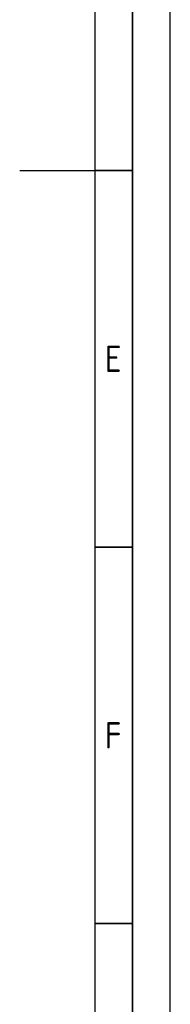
# Model space of a CAD drawing. Header units: millimetres. Extents: x -1662057 to -197461, y -941126 to 63888.
# Tile 76 of 209: x -1550440 to -1547726, y -471450 to -453710. Entities that reach past the tile are written whole.
import ezdxf

# ---------------------------------------------------------------- set-up
doc = ezdxf.new("R2010")
doc.units = ezdxf.units.MM
doc.layers.add('Rasējuma lapa', color=7, linetype='CONTINUOUS')
doc.styles.add('ISO', font='iso')

# ---------------------------------------------------------------- blocks, each defined once
blk = doc.blocks.new('A2_L')
at = {"layer": 'Rasējuma lapa'}
blk.add_line((0, 0), (0, 420), dxfattribs=at)
at = {"layer": 'Rasējuma lapa', "lineweight": 35}
for p, q in [((-5, 5), (-5, 415)), ((-5, 210), (-10, 210)), ((-5, 160), (-10, 160)), ((-5, 110), (-10, 110))]:
    blk.add_line(p, q, dxfattribs=at)
at = {"layer": 'Rasējuma lapa', "lineweight": 30}
for p, q in [((-10, 10), (-10, 410)), ((-20, 210), (-10, 210))]:
    blk.add_line(p, q, dxfattribs=at)
at = {"layer": 'Rasējuma lapa', "style": 'ISO'}
for s, p in [('E', (-8.72, 183.25)), ('F', (-8.72, 133.25))]:
    blk.add_text(s, height=3.5, dxfattribs=at).set_placement(p)
blk = doc.blocks.new('*U1302')
at = {"layer": 'Rasējuma lapa'}
blk.add_blockref('A2_L', (0, 0), dxfattribs=at)

msp = doc.modelspace()

# ---------------------------------------------------------------- block references
at = {"layer": 'Rasējuma lapa', "xscale": 135.6730224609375, "yscale": 135.6730224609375, "zscale": 135.6730224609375}
msp.add_blockref('*U1302', (-1547726.19836, -484920.6175), dxfattribs=at)

doc.saveas('drawing.dxf')
